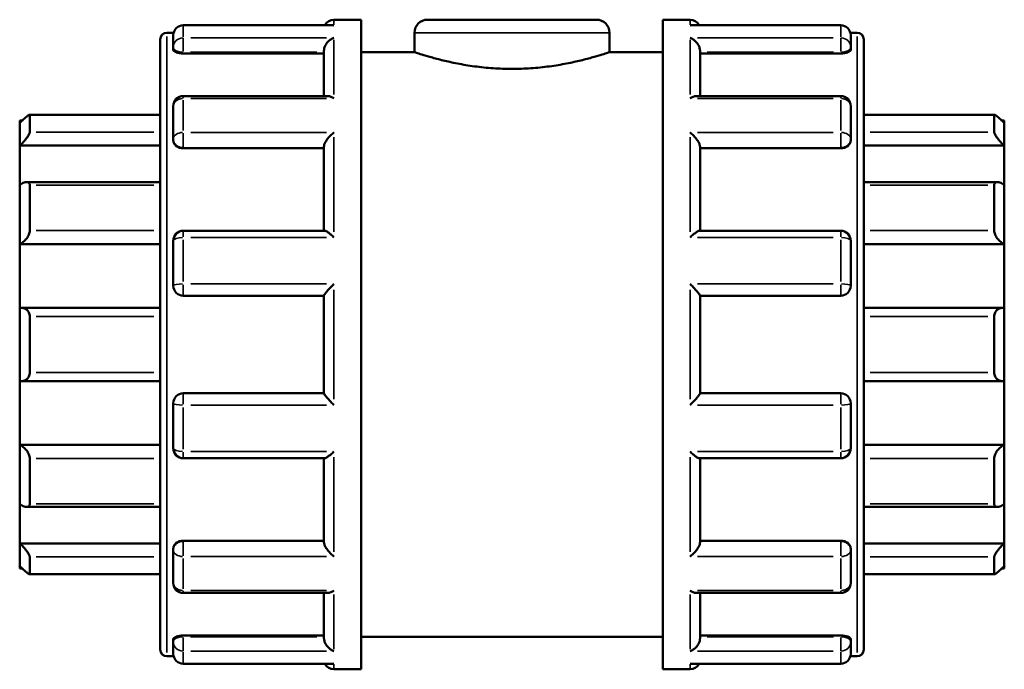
# Model space of a CAD drawing. Header units: millimetres. Extents: x -25 to 1015, y -378 to 778.
# Tile 6 of 11: x 327 to 577, y 233 to 398. Entities that reach past the tile are written whole.
import ezdxf

# ---------------------------------------------------------------- set-up
doc = ezdxf.new("R2010")
doc.units = ezdxf.units.MM
doc.layers.add('Visible (ANSI)', color=7, linetype='Continuous', lineweight=50)
doc.layers.add('Visible Narrow (ANSI)', color=7, linetype='Continuous', lineweight=35)

msp = doc.modelspace()

# ---------------------------------------------------------------- linework, layer by layer
at = {"layer": 'Visible (ANSI)'}
for p, q in [((406.421, 397.927), (413.323, 397.927)), ((413.323, 232.927), (413.323, 397.927)), ((430.173, 397.927), (473.073, 397.927)), ((489.923, 232.927), (489.923, 397.927)), ((489.923, 397.927), (496.825, 397.927)), ((405.953, 396.522), (368.171, 396.522)), ((535.075, 396.522), (497.294, 396.522)), ((362.323, 237.926), (362.323, 392.929)), ((364.022, 394.627), (365.708, 394.627)), ((365.623, 390.913), (365.623, 393.975)), ((426.873, 394.627), (426.873, 389.677)), ((476.373, 394.627), (476.373, 389.677)), ((537.538, 394.627), (539.225, 394.627)), ((537.623, 393.975), (537.623, 390.913)), ((540.923, 392.929), (540.923, 237.926)), ((365.623, 390.913), (365.623, 390.249)), ((403.873, 378.538), (403.873, 390.035)), ((499.373, 378.538), (499.373, 390.035)), ((537.623, 390.249), (537.623, 390.913)), ((368.171, 389.362), (403.873, 389.362)), ((413.323, 389.677), (426.873, 389.677)), ((476.373, 389.677), (489.923, 389.677)), ((535.075, 389.362), (499.373, 389.362)), ((404.778, 378.538), (368.171, 378.538)), ((535.075, 378.538), (498.469, 378.538)), ((365.623, 367.624), (365.623, 375.99)), ((537.623, 375.99), (537.623, 367.624)), ((362.323, 373.802), (329.125, 373.802)), ((329.171, 373.754), (329.171, 369.371)), ((574.122, 373.802), (540.923, 373.802)), ((574.075, 369.371), (574.075, 373.754)), ((326.623, 371.69), (326.623, 372.328)), ((327.283, 372.328), (326.623, 372.328)), ((326.623, 365.937), (326.623, 371.69)), ((576.623, 372.328), (575.963, 372.328)), ((576.623, 372.328), (576.623, 371.69)), ((576.623, 371.69), (576.623, 365.937)), ((365.623, 367.624), (365.623, 367.242)), ((537.623, 367.242), (537.623, 367.624)), ((326.623, 365.937), (362.323, 365.937)), ((326.623, 355.953), (326.623, 365.937)), ((368.171, 365.258), (403.873, 365.258)), ((403.873, 344.325), (403.873, 365.668)), ((499.373, 344.325), (499.373, 365.668)), ((535.075, 365.258), (499.373, 365.258)), ((576.623, 365.937), (540.923, 365.937)), ((576.623, 365.937), (576.623, 355.953)), ((326.623, 340.891), (326.623, 355.953)), ((362.323, 356.673), (328.386, 356.673)), ((329.171, 355.857), (329.171, 344.384)), ((574.861, 356.673), (540.923, 356.673)), ((574.075, 344.384), (574.075, 355.857)), ((576.623, 355.953), (576.623, 340.891)), ((404.028, 344.325), (368.171, 344.325)), ((535.075, 344.325), (499.218, 344.325)), ((326.623, 340.891), (362.323, 340.891)), ((326.623, 324.737), (326.623, 340.891)), ((365.623, 330.35), (365.623, 341.777)), ((537.623, 341.777), (537.623, 330.35)), ((576.623, 340.891), (540.923, 340.891)), ((576.623, 340.891), (576.623, 324.737)), ((368.171, 327.802), (403.873, 327.802)), ((403.873, 303.015), (403.873, 327.84)), ((499.373, 303.015), (499.373, 327.84)), ((499.373, 327.802), (535.075, 327.802)), ((326.623, 306.118), (326.623, 324.737)), ((362.323, 324.762), (326.983, 324.762)), ((329.171, 322.518), (329.171, 308.336)), ((576.263, 324.762), (540.923, 324.762)), ((574.075, 308.336), (574.075, 322.518)), ((576.623, 324.737), (576.623, 306.118)), ((326.623, 289.964), (326.623, 306.118)), ((326.983, 306.092), (362.323, 306.092)), ((540.923, 306.092), (576.263, 306.092)), ((576.623, 306.118), (576.623, 289.964)), ((403.873, 303.052), (368.171, 303.052)), ((535.075, 303.052), (499.373, 303.052)), ((365.623, 289.077), (365.623, 300.505)), ((537.623, 300.505), (537.623, 289.077)), ((326.623, 289.964), (362.323, 289.964)), ((326.623, 274.901), (326.623, 289.964)), ((576.623, 289.964), (540.923, 289.964)), ((576.623, 289.964), (576.623, 274.901)), ((329.171, 286.471), (329.171, 274.997)), ((368.171, 286.529), (404.028, 286.529)), ((403.873, 265.186), (403.873, 286.529)), ((499.218, 286.529), (535.075, 286.529)), ((499.373, 265.186), (499.373, 286.529)), ((574.075, 274.997), (574.075, 286.471)), ((326.623, 264.918), (326.623, 274.901)), ((328.386, 274.182), (362.323, 274.182)), ((540.923, 274.182), (574.861, 274.182)), ((576.623, 274.901), (576.623, 264.918)), ((368.171, 265.597), (403.873, 265.597)), ((535.075, 265.597), (499.373, 265.597)), ((326.623, 264.918), (362.323, 264.918)), ((326.623, 259.164), (326.623, 264.918)), ((365.623, 263.613), (365.623, 263.23)), ((365.623, 254.865), (365.623, 263.23)), ((537.623, 263.23), (537.623, 263.613)), ((537.623, 263.23), (537.623, 254.865)), ((576.623, 264.918), (540.923, 264.918)), ((576.623, 264.918), (576.623, 259.164)), ((329.171, 261.484), (329.171, 257.101)), ((574.075, 257.101), (574.075, 261.484)), ((326.623, 258.527), (326.623, 259.164)), ((327.283, 258.527), (326.623, 258.527)), ((576.623, 258.527), (575.963, 258.527)), ((576.623, 259.164), (576.623, 258.527)), ((329.125, 257.053), (362.323, 257.053)), ((540.923, 257.053), (574.122, 257.053)), ((368.171, 252.317), (404.778, 252.317)), ((403.873, 240.82), (403.873, 252.317)), ((498.469, 252.317), (535.075, 252.317)), ((499.373, 240.82), (499.373, 252.317)), ((365.623, 240.605), (365.623, 239.942)), ((368.171, 241.493), (403.873, 241.493)), ((413.323, 241.177), (489.923, 241.177)), ((535.075, 241.493), (499.373, 241.493)), ((537.623, 239.942), (537.623, 240.605)), ((365.623, 236.88), (365.623, 239.942)), ((537.623, 239.942), (537.623, 236.88)), ((364.022, 236.227), (365.708, 236.227)), ((537.538, 236.227), (539.225, 236.227)), ((368.171, 234.332), (405.953, 234.332)), ((406.421, 232.927), (413.323, 232.927)), ((489.923, 232.927), (496.825, 232.927)), ((497.294, 234.332), (535.075, 234.332))]:
    msp.add_line(p, q, dxfattribs=at)
for centre, radius, start, end in [((406.421, 395.38), 2.548, 90, 153.3496), ((430.173, 394.627), 3.3, 90, 180), ((473.073, 394.627), 3.3, 0, 90), ((496.825, 395.38), 2.548, 26.6504, 90), ((368.171, 393.975), 2.548, 90, 180), ((535.075, 393.975), 2.548, 0, 90), ((364.022, 392.929), 1.699, 90, 180), ((539.225, 392.929), 1.699, 0, 90), ((368.171, 375.99), 2.548, 90, 180), ((535.075, 375.99), 2.548, 0, 90), ((368.171, 341.777), 2.548, 90, 180), ((535.075, 341.777), 2.548, 0, 90), ((368.171, 330.35), 2.548, 180, 270), ((535.075, 330.35), 2.548, 270, 0), ((368.171, 300.505), 2.548, 90, 180), ((535.075, 300.505), 2.548, 0, 90), ((368.171, 289.077), 2.548, 180, 270), ((535.075, 289.077), 2.548, 270, 0), ((368.171, 254.865), 2.548, 180, 270), ((535.075, 254.865), 2.548, 270, 0), ((364.022, 237.926), 1.699, 180, 270), ((539.225, 237.926), 1.699, 270, 0), ((368.171, 236.88), 2.548, 180, 270), ((535.075, 236.88), 2.548, 270, 0), ((406.421, 235.475), 2.548, 206.6504, 270), ((496.825, 235.475), 2.548, 270, 333.3496)]:
    msp.add_arc(centre, radius, start, end, dxfattribs=at)
for points, knots in [([(406.421, 396.478), (406.419, 396.478), (406.416, 396.479), (406.26, 396.508), (406.106, 396.522), (405.953, 396.522)], [-0.00101702, -0.00101702, -0.00101702, -0.00101702, 0, 0, 0.065801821, 0.065801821, 0.065801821, 0.065801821]), ([(497.294, 396.522), (497.141, 396.522), (496.986, 396.508), (496.83, 396.479), (496.828, 396.478), (496.825, 396.478)], [0.421146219, 0.421146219, 0.421146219, 0.421146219, 0.486315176, 0.486315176, 0.487322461, 0.487322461, 0.487322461, 0.487322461]), ([(403.873, 390.035), (403.873, 390.259), (403.907, 390.49), (404.041, 390.984), (404.148, 391.238), (404.451, 391.789), (404.663, 392.07), (405.117, 392.551), (405.361, 392.754), (405.873, 393.091), (406.144, 393.225), (406.416, 393.317), (406.419, 393.317), (406.421, 393.318)], [0, 0, 0, 0, 0.07164679, 0.07164679, 0.1538688, 0.1538688, 0.26337663, 0.26337663, 0.37211938, 0.37211938, 0.48631518, 0.48631518, 0.48732246, 0.48732246, 0.48732246, 0.48732246]), ([(496.825, 393.318), (496.828, 393.317), (496.83, 393.317), (497.098, 393.226), (497.365, 393.096), (497.869, 392.765), (498.111, 392.567), (498.566, 392.093), (498.781, 391.811), (499.089, 391.258), (499.198, 391.004), (499.336, 390.508), (499.371, 390.277), (499.373, 390.046), (499.373, 390.041), (499.373, 390.035)], [-0.00101702, -0.00101702, -0.00101702, -0.00101702, 0, 0, 0.11347496, 0.11347496, 0.22168915, 0.22168915, 0.333209, 0.333209, 0.41671444, 0.41671444, 0.48912895, 0.48912895, 0.49099208, 0.49099208, 0.49099208, 0.49099208]), ([(368.171, 389.362), (367.851, 389.362), (367.511, 389.385), (366.885, 389.478), (366.6, 389.548), (366.146, 389.708), (365.948, 389.809), (365.687, 390.027), (365.623, 390.143), (365.623, 390.249)], [0, 0, 0, 0, 0.09586496, 0.09586496, 0.19172991, 0.19172991, 0.28931511, 0.28931511, 0.38690031, 0.38690031, 0.38690031, 0.38690031]), ([(537.623, 390.249), (537.623, 390.143), (537.56, 390.027), (537.298, 389.809), (537.101, 389.708), (536.647, 389.548), (536.361, 389.478), (535.736, 389.385), (535.395, 389.362), (535.075, 389.362)], [0.38795824, 0.38795824, 0.38795824, 0.38795824, 0.48554344, 0.48554344, 0.58312863, 0.58312863, 0.67899359, 0.67899359, 0.77485855, 0.77485855, 0.77485855, 0.77485855]), ([(476.373, 389.677), (476.373, 389.677), (476.222, 389.627), (475.59, 389.419), (475.109, 389.263), (473.842, 388.87), (473.055, 388.633), (471.242, 388.123), (470.216, 387.85), (468.032, 387.32), (466.798, 387.045), (464.107, 386.523), (462.65, 386.278), (459.606, 385.868), (458.015, 385.704), (454.807, 385.485), (453.191, 385.431), (450.056, 385.431), (448.439, 385.485), (445.232, 385.704), (443.641, 385.868), (440.596, 386.278), (439.14, 386.523), (436.449, 387.045), (435.215, 387.32), (433.031, 387.85), (432.004, 388.123), (430.191, 388.633), (429.404, 388.87), (428.138, 389.263), (427.657, 389.419), (427.024, 389.627), (426.873, 389.677), (426.873, 389.677)], [3.7605157, 3.7605157, 3.7605157, 3.7605157, 4.2304712, 4.2304712, 4.7004266, 4.7004266, 5.170382, 5.170382, 5.6403375, 5.6403375, 6.110511, 6.110511, 6.5806845, 6.5806845, 7.050858, 7.050858, 7.5210315, 7.5210315, 7.991205, 7.991205, 8.4613785, 8.4613785, 8.931552, 8.931552, 9.4017255, 9.4017255, 9.8716809, 9.8716809, 10.3416363, 10.3416363, 10.8115917, 10.8115917, 11.2815472, 11.2815472, 11.2815472, 11.2815472]), ([(406.421, 377.92), (406.419, 377.921), (406.416, 377.923), (406.149, 378.1), (405.882, 378.244), (405.377, 378.448), (405.136, 378.513), (404.866, 378.536), (404.822, 378.538), (404.778, 378.538)], [-0.00101702, -0.00101702, -0.00101702, -0.00101702, 0, 0, 0.11347496, 0.11347496, 0.22168915, 0.22168915, 0.24364157, 0.24364157, 0.24364157, 0.24364157]), ([(498.469, 378.538), (498.432, 378.538), (498.394, 378.536), (498.13, 378.517), (497.885, 378.453), (497.373, 378.248), (497.102, 378.103), (496.83, 377.923), (496.828, 377.921), (496.825, 377.92)], [0.24500832, 0.24500832, 0.24500832, 0.24500832, 0.26337663, 0.26337663, 0.37211938, 0.37211938, 0.48631518, 0.48631518, 0.48732246, 0.48732246, 0.48732246, 0.48732246]), ([(326.623, 371.69), (326.918, 371.981), (327.234, 372.284), (327.856, 372.861), (328.161, 373.13), (328.62, 373.508), (328.818, 373.656), (329.025, 373.775), (329.079, 373.798), (329.152, 373.805), (329.171, 373.788), (329.171, 373.754)], [0.91608339, 0.91608339, 0.91608339, 0.91608339, 1.03990065, 1.03990065, 1.17174827, 1.17174827, 1.28011147, 1.28011147, 1.33429307, 1.33429307, 1.38847467, 1.38847467, 1.38847467, 1.38847467]), ([(574.075, 373.754), (574.075, 373.788), (574.094, 373.805), (574.167, 373.798), (574.222, 373.775), (574.429, 373.656), (574.626, 373.508), (575.086, 373.13), (575.391, 372.861), (576.013, 372.284), (576.329, 371.981), (576.623, 371.69)], [0.48042163, 0.48042163, 0.48042163, 0.48042163, 0.53460323, 0.53460323, 0.58878483, 0.58878483, 0.69714803, 0.69714803, 0.82899565, 0.82899565, 0.95281291, 0.95281291, 0.95281291, 0.95281291]), ([(329.171, 369.371), (329.171, 369.295), (329.152, 369.201), (329.079, 368.983), (329.025, 368.86), (328.818, 368.464), (328.62, 368.163), (328.161, 367.542), (327.856, 367.179), (327.234, 366.51), (326.918, 366.202), (326.623, 365.937)], [0.48042163, 0.48042163, 0.48042163, 0.48042163, 0.53460323, 0.53460323, 0.58878483, 0.58878483, 0.69714803, 0.69714803, 0.82899565, 0.82899565, 0.95281291, 0.95281291, 0.95281291, 0.95281291]), ([(403.873, 365.668), (403.873, 365.821), (403.907, 365.997), (404.041, 366.406), (404.148, 366.637), (404.451, 367.176), (404.663, 367.483), (405.117, 368.057), (405.361, 368.328), (405.873, 368.836), (406.144, 369.074), (406.416, 369.284), (406.419, 369.286), (406.421, 369.288)], [0, 0, 0, 0, 0.07164679, 0.07164679, 0.1538688, 0.1538688, 0.26337663, 0.26337663, 0.37211938, 0.37211938, 0.48631518, 0.48631518, 0.48732246, 0.48732246, 0.48732246, 0.48732246]), ([(496.825, 369.288), (496.828, 369.286), (496.83, 369.284), (497.098, 369.078), (497.365, 368.844), (497.869, 368.345), (498.111, 368.078), (498.566, 367.508), (498.781, 367.199), (499.089, 366.656), (499.198, 366.423), (499.336, 366.011), (499.371, 365.835), (499.373, 365.676), (499.373, 365.672), (499.373, 365.668)], [-0.00101702, -0.00101702, -0.00101702, -0.00101702, 0, 0, 0.11347496, 0.11347496, 0.22168915, 0.22168915, 0.333209, 0.333209, 0.41671444, 0.41671444, 0.48912895, 0.48912895, 0.49099208, 0.49099208, 0.49099208, 0.49099208]), ([(576.623, 365.937), (576.329, 366.202), (576.013, 366.51), (575.391, 367.179), (575.086, 367.542), (574.626, 368.163), (574.429, 368.464), (574.222, 368.86), (574.167, 368.983), (574.094, 369.201), (574.075, 369.295), (574.075, 369.371)], [0.91608339, 0.91608339, 0.91608339, 0.91608339, 1.03990065, 1.03990065, 1.17174827, 1.17174827, 1.28011147, 1.28011147, 1.33429307, 1.33429307, 1.38847467, 1.38847467, 1.38847467, 1.38847467]), ([(368.171, 365.258), (367.851, 365.258), (367.511, 365.308), (366.885, 365.512), (366.6, 365.664), (366.146, 366.017), (365.948, 366.242), (365.687, 366.731), (365.623, 366.996), (365.623, 367.242)], [0, 0, 0, 0, 0.09586496, 0.09586496, 0.19172991, 0.19172991, 0.28931511, 0.28931511, 0.38690031, 0.38690031, 0.38690031, 0.38690031]), ([(537.623, 367.242), (537.623, 366.996), (537.56, 366.731), (537.298, 366.242), (537.101, 366.017), (536.647, 365.664), (536.361, 365.512), (535.736, 365.308), (535.395, 365.258), (535.075, 365.258)], [0.38795717, 0.38795717, 0.38795717, 0.38795717, 0.48554237, 0.48554237, 0.58312757, 0.58312757, 0.67899252, 0.67899252, 0.77485748, 0.77485748, 0.77485748, 0.77485748]), ([(326.623, 355.953), (326.918, 356.159), (327.234, 356.341), (327.856, 356.605), (328.161, 356.678), (328.62, 356.668), (328.818, 356.608), (329.025, 356.403), (329.079, 356.317), (329.152, 356.11), (329.171, 355.99), (329.171, 355.857)], [0.91608339, 0.91608339, 0.91608339, 0.91608339, 1.03990065, 1.03990065, 1.17174827, 1.17174827, 1.28011147, 1.28011147, 1.33429307, 1.33429307, 1.38847467, 1.38847467, 1.38847467, 1.38847467]), ([(574.075, 355.857), (574.075, 355.99), (574.094, 356.11), (574.167, 356.317), (574.222, 356.403), (574.429, 356.608), (574.626, 356.668), (575.086, 356.678), (575.391, 356.605), (576.013, 356.341), (576.329, 356.159), (576.623, 355.953)], [0.48042163, 0.48042163, 0.48042163, 0.48042163, 0.53460323, 0.53460323, 0.58878483, 0.58878483, 0.69714803, 0.69714803, 0.82899565, 0.82899565, 0.95281291, 0.95281291, 0.95281291, 0.95281291]), ([(329.171, 344.384), (329.171, 344.226), (329.152, 344.058), (329.079, 343.712), (329.025, 343.535), (328.818, 343.013), (328.62, 342.675), (328.161, 342.048), (327.856, 341.73), (327.234, 341.224), (326.918, 341.028), (326.623, 340.891)], [0.48042163, 0.48042163, 0.48042163, 0.48042163, 0.53460323, 0.53460323, 0.58878483, 0.58878483, 0.69714803, 0.69714803, 0.82899565, 0.82899565, 0.95281291, 0.95281291, 0.95281291, 0.95281291]), ([(406.421, 342.617), (406.419, 342.619), (406.416, 342.622), (406.149, 342.878), (405.882, 343.12), (405.377, 343.546), (405.136, 343.735), (404.681, 344.054), (404.466, 344.184), (404.187, 344.301), (404.098, 344.325), (404.028, 344.325)], [-0.00101702, -0.00101702, -0.00101702, -0.00101702, 0, 0, 0.11347496, 0.11347496, 0.22168915, 0.22168915, 0.333209, 0.333209, 0.39824625, 0.39824625, 0.39824625, 0.39824625]), ([(499.218, 344.325), (499.151, 344.325), (499.066, 344.303), (498.796, 344.192), (498.584, 344.065), (498.13, 343.75), (497.885, 343.559), (497.373, 343.128), (497.102, 342.882), (496.83, 342.622), (496.828, 342.619), (496.825, 342.617)], [0.09187458, 0.09187458, 0.09187458, 0.09187458, 0.1538688, 0.1538688, 0.26337663, 0.26337663, 0.37211938, 0.37211938, 0.48631518, 0.48631518, 0.48732246, 0.48732246, 0.48732246, 0.48732246]), ([(576.623, 340.891), (576.329, 341.028), (576.013, 341.224), (575.391, 341.73), (575.086, 342.048), (574.626, 342.675), (574.429, 343.013), (574.222, 343.535), (574.167, 343.712), (574.094, 344.058), (574.075, 344.226), (574.075, 344.384)], [0.91608339, 0.91608339, 0.91608339, 0.91608339, 1.03990065, 1.03990065, 1.17174827, 1.17174827, 1.28011147, 1.28011147, 1.33429307, 1.33429307, 1.38847467, 1.38847467, 1.38847467, 1.38847467]), ([(403.873, 327.84), (403.873, 327.881), (403.907, 327.954), (404.041, 328.168), (404.148, 328.314), (404.451, 328.698), (404.663, 328.947), (405.117, 329.461), (405.361, 329.728), (405.873, 330.27), (406.144, 330.549), (406.416, 330.821), (406.419, 330.823), (406.421, 330.826)], [0, 0, 0, 0, 0.07164679, 0.07164679, 0.1538688, 0.1538688, 0.26337663, 0.26337663, 0.37211938, 0.37211938, 0.48631518, 0.48631518, 0.48732246, 0.48732246, 0.48732246, 0.48732246]), ([(496.825, 330.826), (496.828, 330.823), (496.83, 330.821), (497.098, 330.554), (497.365, 330.279), (497.869, 329.745), (498.111, 329.482), (498.566, 328.969), (498.781, 328.715), (499.089, 328.327), (499.198, 328.179), (499.336, 327.96), (499.371, 327.886), (499.373, 327.842), (499.373, 327.841), (499.373, 327.84)], [-0.00101702, -0.00101702, -0.00101702, -0.00101702, 0, 0, 0.11347496, 0.11347496, 0.22168915, 0.22168915, 0.333209, 0.333209, 0.41671444, 0.41671444, 0.48912895, 0.48912895, 0.49099208, 0.49099208, 0.49099208, 0.49099208]), ([(326.623, 324.737), (326.918, 324.778), (327.234, 324.771), (327.856, 324.62), (328.161, 324.469), (328.62, 324.075), (328.818, 323.829), (329.025, 323.38), (329.079, 323.217), (329.152, 322.876), (329.171, 322.698), (329.171, 322.518)], [0.91608339, 0.91608339, 0.91608339, 0.91608339, 1.03990065, 1.03990065, 1.17174827, 1.17174827, 1.28011147, 1.28011147, 1.33429307, 1.33429307, 1.38847467, 1.38847467, 1.38847467, 1.38847467]), ([(574.075, 322.518), (574.075, 322.698), (574.094, 322.876), (574.167, 323.217), (574.222, 323.38), (574.429, 323.829), (574.626, 324.075), (575.086, 324.469), (575.391, 324.62), (576.013, 324.771), (576.329, 324.778), (576.623, 324.737)], [0.48042163, 0.48042163, 0.48042163, 0.48042163, 0.53460323, 0.53460323, 0.58878483, 0.58878483, 0.69714803, 0.69714803, 0.82899565, 0.82899565, 0.95281291, 0.95281291, 0.95281291, 0.95281291]), ([(329.171, 308.336), (329.171, 308.157), (329.152, 307.979), (329.079, 307.637), (329.025, 307.475), (328.818, 307.025), (328.62, 306.779), (328.161, 306.386), (327.856, 306.235), (327.234, 306.084), (326.918, 306.076), (326.623, 306.118)], [0.48042163, 0.48042163, 0.48042163, 0.48042163, 0.53460323, 0.53460323, 0.58878483, 0.58878483, 0.69714803, 0.69714803, 0.82899565, 0.82899565, 0.95281291, 0.95281291, 0.95281291, 0.95281291]), ([(576.623, 306.118), (576.329, 306.076), (576.013, 306.084), (575.391, 306.235), (575.086, 306.386), (574.626, 306.779), (574.429, 307.025), (574.222, 307.475), (574.167, 307.637), (574.094, 307.979), (574.075, 308.157), (574.075, 308.336)], [0.91608339, 0.91608339, 0.91608339, 0.91608339, 1.03990065, 1.03990065, 1.17174827, 1.17174827, 1.28011147, 1.28011147, 1.33429307, 1.33429307, 1.38847467, 1.38847467, 1.38847467, 1.38847467]), ([(406.421, 300.029), (406.419, 300.031), (406.416, 300.034), (406.149, 300.301), (405.882, 300.576), (405.377, 301.11), (405.136, 301.373), (404.681, 301.886), (404.466, 302.139), (404.158, 302.528), (404.048, 302.676), (403.91, 302.894), (403.875, 302.969), (403.873, 303.013), (403.873, 303.014), (403.873, 303.015)], [-0.00101702, -0.00101702, -0.00101702, -0.00101702, 0, 0, 0.11347496, 0.11347496, 0.22168915, 0.22168915, 0.333209, 0.333209, 0.41671444, 0.41671444, 0.48912895, 0.48912895, 0.49099208, 0.49099208, 0.49099208, 0.49099208]), ([(499.373, 303.015), (499.373, 302.974), (499.34, 302.901), (499.206, 302.687), (499.098, 302.54), (498.796, 302.157), (498.584, 301.907), (498.13, 301.394), (497.885, 301.127), (497.373, 300.584), (497.102, 300.305), (496.83, 300.034), (496.828, 300.031), (496.825, 300.029)], [0, 0, 0, 0, 0.07164679, 0.07164679, 0.1538688, 0.1538688, 0.26337663, 0.26337663, 0.37211938, 0.37211938, 0.48631518, 0.48631518, 0.48732246, 0.48732246, 0.48732246, 0.48732246]), ([(326.623, 289.964), (326.918, 289.826), (327.234, 289.631), (327.856, 289.125), (328.161, 288.806), (328.62, 288.18), (328.818, 287.842), (329.025, 287.319), (329.079, 287.142), (329.152, 286.797), (329.171, 286.629), (329.171, 286.471)], [0.91608339, 0.91608339, 0.91608339, 0.91608339, 1.03990065, 1.03990065, 1.17174827, 1.17174827, 1.28011147, 1.28011147, 1.33429307, 1.33429307, 1.38847467, 1.38847467, 1.38847467, 1.38847467]), ([(404.028, 286.529), (404.095, 286.529), (404.18, 286.552), (404.451, 286.663), (404.663, 286.789), (405.117, 287.105), (405.361, 287.296), (405.873, 287.727), (406.144, 287.972), (406.416, 288.233), (406.419, 288.235), (406.421, 288.238)], [0.09187458, 0.09187458, 0.09187458, 0.09187458, 0.1538688, 0.1538688, 0.26337663, 0.26337663, 0.37211938, 0.37211938, 0.48631518, 0.48631518, 0.48732246, 0.48732246, 0.48732246, 0.48732246]), ([(496.825, 288.238), (496.828, 288.235), (496.83, 288.233), (497.098, 287.977), (497.365, 287.735), (497.869, 287.309), (498.111, 287.119), (498.566, 286.801), (498.781, 286.671), (499.06, 286.554), (499.149, 286.529), (499.218, 286.529)], [-0.00101702, -0.00101702, -0.00101702, -0.00101702, 0, 0, 0.11347496, 0.11347496, 0.22168915, 0.22168915, 0.333209, 0.333209, 0.39824625, 0.39824625, 0.39824625, 0.39824625]), ([(574.075, 286.471), (574.075, 286.629), (574.094, 286.797), (574.167, 287.142), (574.222, 287.319), (574.429, 287.842), (574.626, 288.18), (575.086, 288.806), (575.391, 289.125), (576.013, 289.631), (576.329, 289.826), (576.623, 289.964)], [0.48042163, 0.48042163, 0.48042163, 0.48042163, 0.53460323, 0.53460323, 0.58878483, 0.58878483, 0.69714803, 0.69714803, 0.82899565, 0.82899565, 0.95281291, 0.95281291, 0.95281291, 0.95281291]), ([(329.171, 274.997), (329.171, 274.865), (329.152, 274.745), (329.079, 274.538), (329.025, 274.451), (328.818, 274.247), (328.62, 274.187), (328.161, 274.177), (327.856, 274.25), (327.234, 274.514), (326.918, 274.696), (326.623, 274.901)], [0.48042163, 0.48042163, 0.48042163, 0.48042163, 0.53460323, 0.53460323, 0.58878483, 0.58878483, 0.69714803, 0.69714803, 0.82899565, 0.82899565, 0.95281291, 0.95281291, 0.95281291, 0.95281291]), ([(576.623, 274.901), (576.329, 274.696), (576.013, 274.514), (575.391, 274.25), (575.086, 274.177), (574.626, 274.187), (574.429, 274.247), (574.222, 274.451), (574.167, 274.538), (574.094, 274.745), (574.075, 274.865), (574.075, 274.997)], [0.91608339, 0.91608339, 0.91608339, 0.91608339, 1.03990065, 1.03990065, 1.17174827, 1.17174827, 1.28011147, 1.28011147, 1.33429307, 1.33429307, 1.38847467, 1.38847467, 1.38847467, 1.38847467]), ([(365.623, 263.613), (365.623, 263.859), (365.687, 264.123), (365.948, 264.612), (366.146, 264.837), (366.6, 265.19), (366.885, 265.343), (367.511, 265.546), (367.851, 265.597), (368.171, 265.597)], [-0.38690031, -0.38690031, -0.38690031, -0.38690031, -0.28931511, -0.28931511, -0.19172991, -0.19172991, -0.09586496, -0.09586496, 0, 0, 0, 0]), ([(406.421, 261.567), (406.419, 261.569), (406.416, 261.571), (406.149, 261.777), (405.882, 262.011), (405.377, 262.51), (405.136, 262.776), (404.681, 263.347), (404.466, 263.655), (404.158, 264.199), (404.048, 264.432), (403.91, 264.843), (403.875, 265.02), (403.873, 265.179), (403.873, 265.182), (403.873, 265.186)], [-0.00101702, -0.00101702, -0.00101702, -0.00101702, 0, 0, 0.11347496, 0.11347496, 0.22168915, 0.22168915, 0.333209, 0.333209, 0.41671444, 0.41671444, 0.48912895, 0.48912895, 0.49099208, 0.49099208, 0.49099208, 0.49099208]), ([(499.373, 265.186), (499.373, 265.033), (499.34, 264.858), (499.206, 264.449), (499.098, 264.218), (498.796, 263.678), (498.584, 263.372), (498.13, 262.798), (497.885, 262.527), (497.373, 262.018), (497.102, 261.78), (496.83, 261.571), (496.828, 261.569), (496.825, 261.567)], [0, 0, 0, 0, 0.07164679, 0.07164679, 0.1538688, 0.1538688, 0.26337663, 0.26337663, 0.37211938, 0.37211938, 0.48631518, 0.48631518, 0.48732246, 0.48732246, 0.48732246, 0.48732246]), ([(535.075, 265.597), (535.395, 265.597), (535.736, 265.546), (536.361, 265.343), (536.647, 265.19), (537.101, 264.837), (537.298, 264.612), (537.56, 264.123), (537.623, 263.859), (537.623, 263.613)], [0.77485748, 0.77485748, 0.77485748, 0.77485748, 0.87072244, 0.87072244, 0.96658739, 0.96658739, 1.06417259, 1.06417259, 1.16175779, 1.16175779, 1.16175779, 1.16175779]), ([(326.623, 264.918), (326.918, 264.653), (327.234, 264.345), (327.856, 263.676), (328.161, 263.312), (328.62, 262.692), (328.818, 262.391), (329.025, 261.995), (329.079, 261.871), (329.152, 261.654), (329.171, 261.56), (329.171, 261.484)], [0.91608339, 0.91608339, 0.91608339, 0.91608339, 1.03990065, 1.03990065, 1.17174827, 1.17174827, 1.28011147, 1.28011147, 1.33429307, 1.33429307, 1.38847467, 1.38847467, 1.38847467, 1.38847467]), ([(574.075, 261.484), (574.075, 261.56), (574.094, 261.654), (574.167, 261.871), (574.222, 261.995), (574.429, 262.391), (574.626, 262.692), (575.086, 263.312), (575.391, 263.676), (576.013, 264.345), (576.329, 264.653), (576.623, 264.918)], [0.48042163, 0.48042163, 0.48042163, 0.48042163, 0.53460323, 0.53460323, 0.58878483, 0.58878483, 0.69714803, 0.69714803, 0.82899565, 0.82899565, 0.95281291, 0.95281291, 0.95281291, 0.95281291]), ([(329.171, 257.101), (329.171, 257.066), (329.152, 257.05), (329.079, 257.057), (329.025, 257.08), (328.818, 257.198), (328.62, 257.347), (328.161, 257.724), (327.856, 257.994), (327.234, 258.571), (326.918, 258.874), (326.623, 259.164)], [0.48042163, 0.48042163, 0.48042163, 0.48042163, 0.53460323, 0.53460323, 0.58878483, 0.58878483, 0.69714803, 0.69714803, 0.82899565, 0.82899565, 0.95281291, 0.95281291, 0.95281291, 0.95281291]), ([(576.623, 259.164), (576.329, 258.874), (576.013, 258.571), (575.391, 257.994), (575.086, 257.724), (574.626, 257.347), (574.429, 257.198), (574.222, 257.08), (574.167, 257.057), (574.094, 257.05), (574.075, 257.066), (574.075, 257.101)], [0.91608339, 0.91608339, 0.91608339, 0.91608339, 1.03990065, 1.03990065, 1.17174827, 1.17174827, 1.28011147, 1.28011147, 1.33429307, 1.33429307, 1.38847467, 1.38847467, 1.38847467, 1.38847467]), ([(404.778, 252.317), (404.815, 252.317), (404.852, 252.319), (405.117, 252.338), (405.361, 252.402), (405.873, 252.606), (406.144, 252.752), (406.416, 252.932), (406.419, 252.933), (406.421, 252.935)], [0.24500832, 0.24500832, 0.24500832, 0.24500832, 0.26337663, 0.26337663, 0.37211938, 0.37211938, 0.48631518, 0.48631518, 0.48732246, 0.48732246, 0.48732246, 0.48732246]), ([(496.825, 252.935), (496.828, 252.933), (496.83, 252.932), (497.098, 252.755), (497.365, 252.611), (497.869, 252.407), (498.111, 252.342), (498.38, 252.319), (498.425, 252.317), (498.469, 252.317)], [-0.00101702, -0.00101702, -0.00101702, -0.00101702, 0, 0, 0.11347496, 0.11347496, 0.22168915, 0.22168915, 0.24364157, 0.24364157, 0.24364157, 0.24364157]), ([(365.623, 240.605), (365.623, 240.712), (365.687, 240.828), (365.948, 241.045), (366.146, 241.147), (366.6, 241.307), (366.885, 241.377), (367.511, 241.47), (367.851, 241.493), (368.171, 241.493)], [-0.38690031, -0.38690031, -0.38690031, -0.38690031, -0.28931511, -0.28931511, -0.19172991, -0.19172991, -0.09586496, -0.09586496, 0, 0, 0, 0]), ([(406.421, 237.537), (406.419, 237.537), (406.416, 237.538), (406.149, 237.629), (405.882, 237.759), (405.377, 238.089), (405.136, 238.288), (404.681, 238.762), (404.466, 239.044), (404.158, 239.596), (404.048, 239.851), (403.91, 240.346), (403.875, 240.578), (403.873, 240.808), (403.873, 240.814), (403.873, 240.82)], [-0.00101702, -0.00101702, -0.00101702, -0.00101702, 0, 0, 0.11347496, 0.11347496, 0.22168915, 0.22168915, 0.333209, 0.333209, 0.41671444, 0.41671444, 0.48912895, 0.48912895, 0.49099208, 0.49099208, 0.49099208, 0.49099208]), ([(499.373, 240.82), (499.373, 240.596), (499.34, 240.365), (499.206, 239.871), (499.098, 239.617), (498.796, 239.066), (498.584, 238.785), (498.13, 238.304), (497.885, 238.101), (497.373, 237.763), (497.102, 237.63), (496.83, 237.538), (496.828, 237.537), (496.825, 237.537)], [0, 0, 0, 0, 0.07164679, 0.07164679, 0.1538688, 0.1538688, 0.26337663, 0.26337663, 0.37211938, 0.37211938, 0.48631518, 0.48631518, 0.48732246, 0.48732246, 0.48732246, 0.48732246]), ([(535.075, 241.493), (535.396, 241.493), (535.738, 241.47), (536.366, 241.376), (536.652, 241.305), (537.105, 241.145), (537.301, 241.044), (537.56, 240.827), (537.623, 240.712), (537.623, 240.605)], [0.77485748, 0.77485748, 0.77485748, 0.77485748, 0.87110048, 0.87110048, 0.96734348, 0.96734348, 1.06455081, 1.06455081, 1.16175814, 1.16175814, 1.16175814, 1.16175814]), ([(405.953, 234.332), (406.106, 234.332), (406.26, 234.347), (406.416, 234.376), (406.419, 234.377), (406.421, 234.377)], [0.421146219, 0.421146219, 0.421146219, 0.421146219, 0.486315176, 0.486315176, 0.487322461, 0.487322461, 0.487322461, 0.487322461]), ([(496.825, 234.377), (496.828, 234.377), (496.83, 234.376), (496.986, 234.347), (497.141, 234.332), (497.294, 234.332)], [-0.00101702, -0.00101702, -0.00101702, -0.00101702, 0, 0, 0.065801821, 0.065801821, 0.065801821, 0.065801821])]:
    msp.add_open_spline(points, degree=3, knots=knots, dxfattribs=at)
at = {"layer": 'Visible Narrow (ANSI)'}
for p, q in [((406.421, 397.924), (406.421, 396.619)), ((496.825, 396.619), (496.825, 397.924)), ((368.171, 396.482), (368.171, 396.522)), ((368.171, 396.361), (368.171, 393.517)), ((370.084, 396.478), (404.509, 396.478)), ((498.738, 396.478), (533.163, 396.478)), ((535.075, 396.522), (535.075, 396.482)), ((535.075, 393.517), (535.075, 396.361)), ((364.022, 393.652), (364.022, 237.202)), ((368.171, 389.837), (368.171, 393.235)), ((404.509, 393.318), (370.084, 393.318)), ((406.421, 392.794), (406.421, 378.92)), ((476.069, 394.627), (427.178, 394.627)), ((496.825, 378.92), (496.825, 392.794)), ((533.163, 393.318), (498.738, 393.318)), ((535.075, 393.235), (535.075, 389.837)), ((539.225, 237.202), (539.225, 393.652)), ((368.171, 389.375), (368.171, 389.625)), ((369.956, 389.639), (402.088, 389.639)), ((501.158, 389.639), (533.29, 389.639)), ((535.075, 389.625), (535.075, 389.375)), ((368.171, 377.978), (368.171, 378.536)), ((368.171, 377.519), (368.171, 369.749)), ((370.084, 377.92), (404.509, 377.92)), ((498.738, 377.92), (533.163, 377.92)), ((535.075, 378.536), (535.075, 377.978)), ((535.075, 369.749), (535.075, 377.519)), ((330.829, 373.754), (360.666, 373.754)), ((542.581, 373.754), (572.418, 373.754)), ((360.666, 369.371), (330.829, 369.371)), ((368.171, 365.538), (368.171, 369.112)), ((404.509, 369.288), (370.084, 369.288)), ((406.421, 368.105), (406.421, 344.075)), ((496.825, 344.075), (496.825, 368.105)), ((533.163, 369.288), (498.738, 369.288)), ((535.075, 369.112), (535.075, 365.538)), ((572.418, 369.371), (542.581, 369.371)), ((368.171, 365.266), (368.171, 365.41)), ((369.956, 365.418), (402.088, 365.418)), ((501.158, 365.418), (533.29, 365.418)), ((535.075, 365.41), (535.075, 365.266)), ((330.829, 355.857), (360.666, 355.857)), ((542.581, 355.857), (572.418, 355.857)), ((360.666, 344.384), (330.829, 344.384)), ((368.171, 342.764), (368.171, 344.32)), ((370.084, 342.617), (404.509, 342.617)), ((498.738, 342.617), (533.163, 342.617)), ((535.075, 344.32), (535.075, 342.764)), ((572.418, 344.384), (542.581, 344.384)), ((368.171, 342.04), (368.171, 331.425)), ((535.075, 331.425), (535.075, 342.04)), ((368.171, 327.812), (368.171, 330.604)), ((404.509, 330.826), (370.084, 330.826)), ((533.163, 330.826), (498.738, 330.826)), ((535.075, 330.604), (535.075, 327.812)), ((406.421, 329.301), (406.421, 301.553)), ((496.825, 301.553), (496.825, 329.301)), ((330.829, 322.518), (360.666, 322.518)), ((542.581, 322.518), (572.418, 322.518)), ((360.666, 308.336), (330.829, 308.336)), ((572.418, 308.336), (542.581, 308.336)), ((368.171, 300.251), (368.171, 303.043)), ((535.075, 303.043), (535.075, 300.251)), ((370.084, 300.029), (404.509, 300.029)), ((498.738, 300.029), (533.163, 300.029)), ((368.171, 299.429), (368.171, 288.815)), ((535.075, 288.815), (535.075, 299.429)), ((368.171, 286.534), (368.171, 288.091)), ((404.509, 288.238), (370.084, 288.238)), ((533.163, 288.238), (498.738, 288.238)), ((535.075, 288.091), (535.075, 286.534)), ((330.829, 286.471), (360.666, 286.471)), ((406.421, 286.78), (406.421, 262.75)), ((496.825, 262.75), (496.825, 286.78)), ((542.581, 286.471), (572.418, 286.471)), ((360.666, 274.997), (330.829, 274.997)), ((572.418, 274.997), (542.581, 274.997)), ((368.171, 265.445), (368.171, 265.589)), ((368.171, 261.743), (368.171, 265.316)), ((402.088, 265.437), (369.956, 265.437)), ((533.29, 265.437), (501.158, 265.437)), ((535.075, 265.589), (535.075, 265.445)), ((535.075, 265.316), (535.075, 261.743)), ((330.829, 261.484), (360.666, 261.484)), ((368.171, 261.106), (368.171, 253.336)), ((370.084, 261.567), (404.509, 261.567)), ((498.738, 261.567), (533.163, 261.567)), ((535.075, 253.336), (535.075, 261.106)), ((542.581, 261.484), (572.418, 261.484)), ((360.666, 257.101), (330.829, 257.101)), ((572.418, 257.101), (542.581, 257.101)), ((368.171, 252.319), (368.171, 252.877)), ((404.509, 252.935), (370.084, 252.935)), ((533.163, 252.935), (498.738, 252.935)), ((535.075, 252.877), (535.075, 252.319)), ((406.421, 251.935), (406.421, 238.061)), ((496.825, 238.061), (496.825, 251.935)), ((368.171, 241.23), (368.171, 241.479)), ((368.171, 237.62), (368.171, 241.017)), ((402.088, 241.216), (369.956, 241.216)), ((533.29, 241.216), (501.158, 241.216)), ((535.075, 241.479), (535.075, 241.23)), ((535.075, 241.017), (535.075, 237.62)), ((370.084, 237.537), (404.509, 237.537)), ((498.738, 237.537), (533.163, 237.537)), ((368.171, 237.337), (368.171, 234.493)), ((535.075, 234.493), (535.075, 237.337)), ((368.171, 234.332), (368.171, 234.373)), ((404.509, 234.377), (370.084, 234.377)), ((406.421, 234.236), (406.421, 232.931)), ((496.825, 232.931), (496.825, 234.236)), ((533.163, 234.377), (498.738, 234.377)), ((535.075, 234.373), (535.075, 234.332))]:
    msp.add_line(p, q, dxfattribs=at)
for centre, major_axis, ratio, start_param, end_param in [((368.171, 393.975), (-2.548, 0), 0.9824272, 4.7909288, 6.2046455), ((535.075, 393.975), (2.548, 0), 0.9824272, 0.0785398, 1.4922565), ((368.171, 390.913), (-2.548, 0), 0.94413, 4.7909288, 6.2046455), ((535.075, 390.913), (2.548, 0), 0.94413, 0.0785398, 1.4922565), ((368.171, 390.913), (-2.548, 0), 0.5, 0.0785398, 1.4922565), ((535.075, 390.913), (2.548, 0), 0.5, 4.7909288, 6.2046455), ((368.171, 375.99), (-2.548, 0), 0.7574838, 4.7909288, 6.2046455), ((535.075, 375.99), (2.548, 0), 0.7574838, 0.0785398, 1.4922565), ((368.171, 367.624), (-2.548, 0), 0.652854, 4.7909288, 6.2046455), ((535.075, 367.624), (2.548, 0), 0.652854, 0.0785398, 1.4922565), ((368.171, 367.624), (-2.548, 0), 0.8660254, 0.0785398, 1.4922565), ((535.075, 367.624), (2.548, 0), 0.8660254, 4.7909288, 6.2046455), ((368.171, 341.777), (-2.548, 0), 0.3295732, 4.7909288, 6.2046455), ((535.075, 341.777), (2.548, 0), 0.3295732, 0.0785398, 1.4922565), ((368.171, 330.35), (-2.548, 0), 0.1866462, 4.7909288, 6.2046455), ((535.075, 330.35), (2.548, 0), 0.1866462, 0.0785398, 1.4922565), ((368.171, 300.505), (-2.548, 0), 0.1866462, 0.0785398, 1.4922565), ((535.075, 300.505), (2.548, 0), 0.1866462, 4.7909288, 6.2046455), ((368.171, 289.077), (-2.548, 0), 0.3295732, 0.0785398, 1.4922565), ((535.075, 289.077), (2.548, 0), 0.3295732, 4.7909288, 6.2046455), ((368.171, 263.23), (-2.548, 0), 0.8660254, 4.7909288, 6.2046455), ((535.075, 263.23), (2.548, 0), 0.8660254, 0.0785398, 1.4922565), ((368.171, 263.23), (-2.548, 0), 0.652854, 0.0785398, 1.4922565), ((535.075, 263.23), (2.548, 0), 0.652854, 4.7909288, 6.2046455), ((368.171, 254.865), (-2.548, 0), 0.7574838, 0.0785398, 1.4922565), ((535.075, 254.865), (2.548, 0), 0.7574838, 4.7909288, 6.2046455), ((368.171, 239.942), (-2.548, 0), 0.5, 4.7909288, 6.2046455), ((535.075, 239.942), (2.548, 0), 0.5, 0.0785398, 1.4922565), ((368.171, 239.942), (-2.548, 0), 0.94413, 0.0785398, 1.4922565), ((535.075, 239.942), (2.548, 0), 0.94413, 4.7909288, 6.2046455), ((368.171, 236.88), (-2.548, 0), 0.9824272, 0.0785398, 1.4922565), ((535.075, 236.88), (2.548, 0), 0.9824272, 4.7909288, 6.2046455)]:
    msp.add_ellipse(centre, major_axis=major_axis, ratio=ratio, start_param=start_param, end_param=end_param, dxfattribs=at)

doc.saveas('drawing.dxf')
